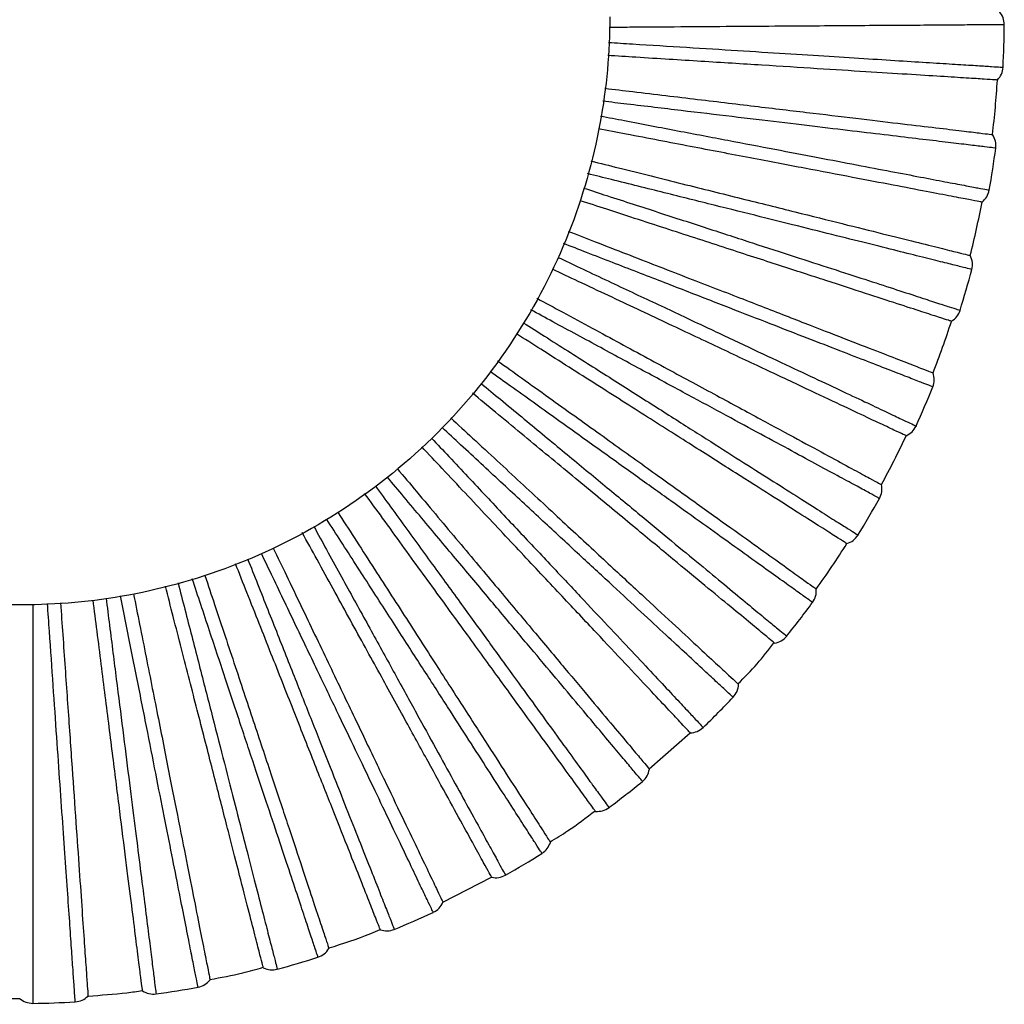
# Paper-space layout '_Inferior' of a CAD drawing. Header units: millimetres. Extents: x -101 to 100, y -101 to 100.
# Tile 2 of 4: x 0 to 100, y -101 to 0. Entities that reach past the tile are written whole.
import ezdxf

# ---------------------------------------------------------------- set-up
doc = ezdxf.new("R2010")
doc.units = ezdxf.units.MM

psp = doc.layouts.new('_Inferior')

# ---------------------------------------------------------------- linework, layer by layer
at = {"color": 7, "linetype": 'Continuous', "lineweight": 25}
for p, q in [((64.01, -76.72), (68.21, -73.04)), ((42.97, -90.33), (47.93, -87.77))]:
    psp.add_line(p, q, dxfattribs=at)
for radius, start, end in [(100.5, 357.1641, 359.6363), (100, 353.2003, 356.4), (100.5, 349.9637, 352.4365), (100, 346.0002, 349.1996), (100.5, 342.7634, 345.2365), (100, 338.7996, 342.0003), (100.5, 335.564, 338.036), (100, 331.6, 334.8002), (100.5, 328.3638, 330.8363), (100, 324.4003, 327.5996), (100.5, 321.1634, 323.6366), (100.5, 313.9639, 316.4361), (100.5, 306.764, 309.236), (100.5, 299.5634, 302.0366), (100.5, 292.3637, 294.8362), (100.5, 285.1641, 287.6359), (100.5, 277.9636, 280.4366), (100.5, 270.7634, 273.2364)]:
    psp.add_arc((-0.23, -0.17), radius, start, end, dxfattribs=at)
for points, knots in [([(60, 0), (60, -3.54), (59.69, -7.2), (58.31, -14.63), (57.25, -18.39), (54.33, -25.78), (52.46, -29.4), (47.98, -36.26), (45.36, -39.5), (39.5, -45.36), (36.26, -47.98), (29.4, -52.46), (25.78, -54.33), (18.39, -57.25), (14.63, -58.31), (7.2, -59.69), (3.54, -60), (-3.54, -60), (-7.2, -59.69), (-14.63, -58.31), (-18.39, -57.25), (-25.78, -54.33), (-29.4, -52.46), (-36.26, -47.98), (-39.5, -45.36), (-45.36, -39.5), (-47.98, -36.26), (-52.46, -29.4), (-54.33, -25.78), (-57.25, -18.39), (-58.31, -14.63), (-59.69, -7.2), (-60, -3.54), (-60, 0)], [0, 0, 0, 0, 0.0625, 0.0625, 0.125, 0.125, 0.1875, 0.1875, 0.25, 0.25, 0.3125, 0.3125, 0.375, 0.375, 0.4375, 0.4375, 0.5, 0.5, 0.5625, 0.5625, 0.625, 0.625, 0.6875, 0.6875, 0.75, 0.75, 0.8125, 0.8125, 0.875, 0.875, 0.9375, 0.9375, 1, 1, 1, 1]), ([(100.27, -0.81), (100.22, -0.81), (100.11, -0.81), (99.2, -0.81), (97.76, -0.82), (95.76, -0.84), (93.22, -0.86), (90.15, -0.88), (86.59, -0.9), (82.55, -0.93), (78.09, -0.96), (73.22, -0.99), (67.97, -1.03), (63.52, -1.06), (60.76, -1.08), (59.94, -1.08)], [0, 0, 0, 0, 0.080556, 0.161339, 0.242182, 0.323037, 0.403239, 0.483396, 0.564143, 0.644834, 0.724974, 0.805202, 0.88608, 0.966606, 1, 1, 1, 1]), ([(59.87, -2.61), (60.69, -2.66), (63.45, -2.84), (67.88, -3.11), (73.11, -3.44), (77.98, -3.75), (82.45, -4.03), (86.47, -4.28), (90.03, -4.51), (93.09, -4.7), (95.63, -4.86), (97.63, -4.98), (99.08, -5.08), (99.91, -5.13), (100.25, -5.15), (100.15, -5.14), (100.15, -5.14)], [0, 0, 0, 0, 0.033823, 0.114043, 0.194127, 0.274708, 0.355478, 0.435619, 0.515754, 0.596504, 0.677108, 0.757196, 0.837411, 0.918318, 0.999397, 1, 1, 1, 1]), ([(99.58, -6.45), (99.51, -6.44), (99.38, -6.44), (98.3, -6.37), (96.5, -6.25), (93.88, -6.09), (90.45, -5.87), (86.23, -5.61), (81.26, -5.3), (75.63, -4.94), (69.4, -4.55), (64.09, -4.22), (60.76, -4.01), (59.8, -3.95)], [0, 0, 0, 0, 0.087045, 0.177193, 0.270144, 0.365522, 0.462878, 0.561699, 0.661422, 0.761451, 0.86118, 0.960015, 1, 1, 1, 1]), ([(59.51, -7.29), (60.46, -7.41), (63.77, -7.8), (69.05, -8.43), (75.24, -9.17), (80.85, -9.84), (85.79, -10.43), (89.99, -10.93), (93.4, -11.33), (96.01, -11.64), (97.8, -11.86), (98.88, -11.99), (99.01, -12), (99.07, -12.01)], [0, 0, 0, 0, 0.0398103, 0.1386628, 0.2384104, 0.3384576, 0.4381983, 0.5370373, 0.6344114, 0.7298071, 0.8227751, 0.9129391, 1, 1, 1, 1]), ([(99.4, -13.4), (99.34, -13.39), (99.23, -13.38), (98.34, -13.27), (96.91, -13.1), (94.92, -12.86), (92.39, -12.56), (89.35, -12.2), (85.81, -11.78), (81.81, -11.3), (77.37, -10.77), (72.54, -10.19), (67.33, -9.57), (62.89, -9.04), (60.12, -8.71), (59.3, -8.61)], [0, 0, 0, 0, 0.08049, 0.161209, 0.241986, 0.322776, 0.402913, 0.483005, 0.563687, 0.644313, 0.724388, 0.804551, 0.885363, 0.965825, 1, 1, 1, 1]), ([(59.06, -10.12), (59.88, -10.27), (62.61, -10.8), (66.97, -11.63), (72.12, -12.61), (76.91, -13.52), (81.31, -14.36), (85.27, -15.12), (88.77, -15.78), (91.79, -16.36), (94.29, -16.84), (96.25, -17.21), (97.69, -17.48), (98.5, -17.64), (98.83, -17.7), (98.74, -17.68), (98.73, -17.68)], [0, 0, 0, 0, 0.0341828, 0.1143734, 0.1944271, 0.2749788, 0.3557182, 0.4358291, 0.5159348, 0.5966542, 0.6772283, 0.7572862, 0.8374712, 0.9183489, 0.9993973, 1, 1, 1, 1]), ([(98, -18.91), (97.94, -18.9), (97.81, -18.87), (96.74, -18.67), (94.97, -18.33), (92.4, -17.84), (89.02, -17.19), (84.87, -16.4), (79.98, -15.47), (74.43, -14.41), (68.3, -13.24), (63.08, -12.24), (59.8, -11.62), (58.85, -11.44)], [0, 0, 0, 0, 0.087046, 0.177194, 0.270146, 0.365525, 0.462882, 0.561703, 0.661426, 0.761456, 0.861186, 0.960021, 1, 1, 1, 1]), ([(58.08, -14.71), (59.03, -14.94), (62.29, -15.76), (67.47, -17.05), (73.52, -18.56), (79, -19.92), (83.83, -21.13), (87.93, -22.15), (91.26, -22.98), (93.81, -23.61), (95.56, -24.05), (96.61, -24.31), (96.74, -24.35), (96.8, -24.36)], [0, 0, 0, 0, 0.040597, 0.1393686, 0.2390344, 0.3389996, 0.4386586, 0.5374166, 0.6347109, 0.7300285, 0.8229203, 0.9130104, 1, 1, 1, 1]), ([(96.95, -25.78), (96.9, -25.77), (96.79, -25.74), (95.92, -25.52), (94.52, -25.17), (92.57, -24.69), (90.11, -24.07), (87.14, -23.33), (83.68, -22.47), (79.76, -21.49), (75.43, -20.41), (70.71, -19.23), (65.61, -17.96), (61.27, -16.88), (58.55, -16.2), (57.73, -16)], [0, 0, 0, 0, 0.08045, 0.161129, 0.241865, 0.322615, 0.402712, 0.482765, 0.563406, 0.643991, 0.724027, 0.80415, 0.884922, 0.965343, 1, 1, 1, 1]), ([(57.33, -17.47), (58.13, -17.73), (60.78, -18.59), (65.01, -19.96), (69.99, -21.58), (74.63, -23.09), (78.89, -24.47), (82.72, -25.71), (86.11, -26.81), (89.03, -27.76), (91.46, -28.55), (93.35, -29.17), (94.74, -29.62), (95.53, -29.87), (95.85, -29.98), (95.76, -29.95), (95.76, -29.95)], [0, 0, 0, 0, 0.034321, 0.1145, 0.194542, 0.275082, 0.35581, 0.43591, 0.516004, 0.596712, 0.677274, 0.757321, 0.837494, 0.918361, 0.999397, 1, 1, 1, 1]), ([(94.88, -31.07), (94.82, -31.05), (94.69, -31.01), (93.66, -30.67), (91.94, -30.12), (89.45, -29.31), (86.19, -28.25), (82.16, -26.94), (77.43, -25.4), (72.06, -23.66), (66.12, -21.73), (61.07, -20.08), (57.89, -19.05), (56.98, -18.76)], [0, 0, 0, 0, 0.087061, 0.177224, 0.270192, 0.365587, 0.462961, 0.5618, 0.66154, 0.761587, 0.861334, 0.960186, 1, 1, 1, 1]), ([(55.76, -21.89), (56.69, -22.24), (59.83, -23.46), (64.82, -25.4), (70.63, -27.65), (75.9, -29.69), (80.54, -31.5), (84.48, -33.03), (87.68, -34.27), (90.13, -35.22), (91.81, -35.87), (92.82, -36.26), (92.95, -36.31), (93.01, -36.33)], [0, 0, 0, 0, 0.041166, 0.139879, 0.239485, 0.339391, 0.438991, 0.537691, 0.634927, 0.730188, 0.823025, 0.913062, 1, 1, 1, 1]), ([(92.98, -37.76), (92.93, -37.74), (92.82, -37.7), (91.98, -37.37), (90.64, -36.85), (88.77, -36.12), (86.4, -35.21), (83.55, -34.1), (80.22, -32.81), (76.46, -31.35), (72.3, -29.73), (67.76, -27.97), (62.87, -26.07), (58.68, -24.45), (56.06, -23.43), (55.27, -23.13)], [0, 0, 0, 0, 0.080423, 0.161075, 0.241784, 0.322507, 0.402578, 0.482603, 0.563218, 0.643776, 0.723785, 0.803881, 0.884626, 0.965021, 1, 1, 1, 1]), ([(54.71, -24.54), (55.47, -24.9), (57.99, -26.09), (62.01, -27.98), (66.76, -30.21), (71.17, -32.29), (75.22, -34.19), (78.87, -35.91), (82.09, -37.42), (84.87, -38.73), (87.18, -39.82), (88.98, -40.67), (90.3, -41.29), (91.05, -41.64), (91.36, -41.79), (91.27, -41.74), (91.27, -41.74)], [0, 0, 0, 0, 0.034366, 0.114541, 0.19458, 0.275116, 0.35584, 0.435936, 0.516026, 0.59673, 0.677289, 0.757332, 0.837502, 0.918364, 0.999397, 1, 1, 1, 1]), ([(90.26, -42.75), (90.2, -42.72), (90.08, -42.66), (89.1, -42.2), (87.46, -41.43), (85.09, -40.32), (81.99, -38.85), (78.16, -37.05), (73.65, -34.93), (68.54, -32.53), (62.9, -29.87), (58.07, -27.6), (55.04, -26.17), (54.15, -25.76)], [0, 0, 0, 0, 0.086996, 0.177092, 0.26999, 0.365314, 0.462615, 0.56138, 0.661046, 0.761018, 0.86069, 0.959469, 1, 1, 1, 1]), ([(52.57, -28.72), (53.45, -29.19), (56.43, -30.8), (61.14, -33.35), (66.63, -36.32), (71.6, -39), (75.98, -41.37), (79.7, -43.38), (82.72, -45.02), (85.02, -46.26), (86.61, -47.12), (87.57, -47.64), (87.68, -47.7), (87.74, -47.73)], [0, 0, 0, 0, 0.041615, 0.140281, 0.239841, 0.339701, 0.439254, 0.537907, 0.635098, 0.730315, 0.823108, 0.913103, 1, 1, 1, 1]), ([(87.53, -49.14), (87.48, -49.12), (87.39, -49.06), (86.59, -48.63), (85.33, -47.95), (83.56, -47), (81.33, -45.79), (78.63, -44.33), (75.5, -42.63), (71.95, -40.71), (68.02, -38.59), (63.74, -36.28), (59.12, -33.78), (55.17, -31.64), (52.69, -30.3), (51.94, -29.89)], [0, 0, 0, 0, 0.0804025, 0.1610328, 0.2417216, 0.3224235, 0.4024729, 0.4824778, 0.5630711, 0.6436088, 0.7235966, 0.8036721, 0.8843961, 0.9647697, 1, 1, 1, 1]), ([(51.22, -31.24), (51.93, -31.68), (54.28, -33.18), (58.04, -35.56), (62.46, -38.37), (66.58, -40.98), (70.36, -43.38), (73.76, -45.54), (76.77, -47.45), (79.37, -49.09), (81.52, -50.46), (83.2, -51.53), (84.44, -52.31), (85.13, -52.75), (85.42, -52.94), (85.34, -52.88), (85.34, -52.88)], [0, 0, 0, 0, 0.034393, 0.114566, 0.194602, 0.275136, 0.355858, 0.435952, 0.51604, 0.596742, 0.677299, 0.757339, 0.837507, 0.918367, 0.999397, 1, 1, 1, 1]), ([(84.21, -53.75), (84.15, -53.72), (84.04, -53.65), (83.12, -53.06), (81.6, -52.1), (79.39, -50.69), (76.49, -48.85), (72.92, -46.59), (68.71, -43.92), (63.94, -40.89), (58.68, -37.55), (54.16, -34.68), (51.31, -32.87), (50.47, -32.34)], [0, 0, 0, 0, 0.086924, 0.176945, 0.269767, 0.365012, 0.462233, 0.560916, 0.660499, 0.760389, 0.859979, 0.958676, 1, 1, 1, 1]), ([(48.55, -35.09), (49.38, -35.68), (52.13, -37.66), (56.5, -40.78), (61.57, -44.41), (66.16, -47.7), (70.21, -50.6), (73.65, -53.06), (76.44, -55.06), (78.57, -56.58), (80.04, -57.63), (80.93, -58.27), (81.03, -58.34), (81.08, -58.38)], [0, 0, 0, 0, 0.041999, 0.140626, 0.240147, 0.339966, 0.439479, 0.538093, 0.635245, 0.730423, 0.823179, 0.913138, 1, 1, 1, 1]), ([(80.7, -59.76), (80.66, -59.72), (80.57, -59.66), (79.83, -59.13), (78.66, -58.3), (77.03, -57.13), (74.97, -55.65), (72.48, -53.87), (69.58, -51.79), (66.3, -49.44), (62.67, -46.84), (58.71, -44.01), (54.44, -40.95), (50.78, -38.33), (48.49, -36.69), (47.79, -36.19)], [0, 0, 0, 0, 0.080384, 0.160996, 0.241666, 0.322349, 0.40238, 0.482367, 0.562942, 0.643461, 0.72343, 0.803487, 0.884193, 0.964548, 1, 1, 1, 1]), ([(46.88, -37.41), (47.54, -37.95), (49.7, -39.74), (53.14, -42.58), (57.18, -45.93), (60.94, -49.03), (64.39, -51.89), (67.49, -54.45), (70.24, -56.73), (72.61, -58.68), (74.57, -60.31), (76.11, -61.58), (77.23, -62.51), (77.87, -63.04), (78.13, -63.25), (78.06, -63.19), (78.06, -63.19)], [0, 0, 0, 0, 0.0350221, 0.115143, 0.1951271, 0.2756089, 0.3562781, 0.4363194, 0.5163555, 0.5970047, 0.6775088, 0.7574971, 0.8376124, 0.9184199, 0.9993979, 1, 1, 1, 1]), ([(76.83, -63.91), (76.78, -63.87), (76.67, -63.79), (75.84, -63.09), (74.45, -61.94), (72.43, -60.27), (69.78, -58.08), (66.52, -55.39), (62.68, -52.21), (58.33, -48.61), (53.53, -44.64), (49.39, -41.22), (46.78, -39.05), (46, -38.41)], [0, 0, 0, 0, 0.086861, 0.176817, 0.269572, 0.364748, 0.461898, 0.56051, 0.660021, 0.759838, 0.859356, 0.957982, 1, 1, 1, 1]), ([(43.77, -40.91), (44.52, -41.61), (47.02, -43.92), (50.96, -47.57), (55.54, -51.81), (59.68, -55.64), (63.34, -59.03), (66.44, -61.9), (68.96, -64.23), (70.88, -66.02), (72.21, -67.24), (73, -67.98), (73.1, -68.07), (73.15, -68.11)], [0, 0, 0, 0, 0.042341, 0.140933, 0.240417, 0.340201, 0.439679, 0.538257, 0.635375, 0.730519, 0.823242, 0.913169, 1, 1, 1, 1]), ([(72.6, -69.43), (72.56, -69.39), (72.47, -69.32), (71.81, -68.7), (70.76, -67.73), (69.28, -66.36), (67.42, -64.63), (65.17, -62.55), (62.56, -60.13), (59.6, -57.39), (56.32, -54.36), (52.75, -51.05), (48.9, -47.48), (45.59, -44.42), (43.52, -42.5), (42.89, -41.91)], [0, 0, 0, 0, 0.0803672, 0.1609622, 0.2416156, 0.3222822, 0.4022965, 0.4822663, 0.5628243, 0.6433266, 0.7232794, 0.8033199, 0.8840085, 0.9643468, 1, 1, 1, 1]), ([(41.81, -42.98), (42.4, -43.61), (44.34, -45.67), (47.41, -48.94), (50.99, -52.76), (54.33, -56.31), (57.4, -59.58), (60.16, -62.51), (62.6, -65.11), (64.7, -67.35), (66.44, -69.21), (67.81, -70.66), (68.81, -71.73), (69.37, -72.33), (69.61, -72.58), (69.54, -72.51), (69.54, -72.51)], [0, 0, 0, 0, 0.035779, 0.115837, 0.195759, 0.276177, 0.356783, 0.436762, 0.516735, 0.597321, 0.677762, 0.757687, 0.83774, 0.918484, 0.999398, 1, 1, 1, 1]), ([(68.23, -73.07), (68.18, -73.02), (68.09, -72.92), (67.35, -72.13), (66.12, -70.82), (64.32, -68.9), (61.97, -66.4), (59.08, -63.32), (55.67, -59.69), (51.8, -55.57), (47.53, -51.03), (43.85, -47.1), (41.51, -44.62), (40.81, -43.86)], [0, 0, 0, 0, 0.086804, 0.176702, 0.269395, 0.364509, 0.461596, 0.560143, 0.659589, 0.759341, 0.858794, 0.957355, 1, 1, 1, 1]), ([(38.3, -46.09), (38.97, -46.88), (41.16, -49.49), (44.62, -53.61), (48.63, -58.39), (52.26, -62.71), (55.46, -66.53), (58.18, -69.77), (60.38, -72.4), (62.07, -74.41), (63.23, -75.79), (63.93, -76.62), (64.01, -76.72), (64.05, -76.77)], [0, 0, 0, 0, 0.042635, 0.141196, 0.240651, 0.340403, 0.439851, 0.538399, 0.635487, 0.730602, 0.823296, 0.913195, 1, 1, 1, 1]), ([(63.34, -78.01), (63.31, -77.97), (63.24, -77.88), (62.65, -77.19), (61.73, -76.09), (60.44, -74.55), (58.81, -72.6), (56.84, -70.26), (54.55, -67.53), (51.95, -64.44), (49.08, -61.02), (45.96, -57.29), (42.58, -53.26), (39.68, -49.81), (37.87, -47.64), (37.31, -46.97)], [0, 0, 0, 0, 0.080354, 0.160935, 0.241575, 0.322228, 0.402229, 0.482186, 0.56273, 0.643219, 0.723159, 0.803186, 0.883861, 0.964186, 1, 1, 1, 1]), ([(36.08, -47.86), (36.6, -48.58), (38.27, -50.88), (40.92, -54.52), (44, -58.76), (46.87, -62.71), (49.5, -66.33), (51.87, -69.59), (53.96, -72.47), (55.77, -74.96), (57.26, -77.02), (58.44, -78.63), (59.3, -79.82), (59.78, -80.48), (59.98, -80.76), (59.92, -80.68), (59.92, -80.68)], [0, 0, 0, 0, 0.036488, 0.116488, 0.19635, 0.27671, 0.357256, 0.437176, 0.51709, 0.597617, 0.677999, 0.757866, 0.837859, 0.918544, 0.999399, 1, 1, 1, 1]), ([(58.55, -81.07), (58.51, -81.02), (58.44, -80.91), (57.8, -80.03), (56.74, -78.57), (55.2, -76.45), (53.18, -73.67), (50.69, -70.25), (47.77, -66.22), (44.45, -61.66), (40.78, -56.61), (37.61, -52.24), (35.6, -49.47), (34.98, -48.63)], [0, 0, 0, 0, 0.086752, 0.176596, 0.269234, 0.364292, 0.46132, 0.559809, 0.659195, 0.758888, 0.858281, 0.956783, 1, 1, 1, 1]), ([(32.24, -50.54), (32.8, -51.41), (34.65, -54.28), (37.57, -58.81), (40.95, -64.05), (44, -68.8), (46.7, -72.99), (48.99, -76.54), (50.85, -79.43), (52.27, -81.63), (53.25, -83.15), (53.84, -84.06), (53.91, -84.17), (53.95, -84.23)], [0, 0, 0, 0, 0.042856, 0.141395, 0.240826, 0.340556, 0.43998, 0.538506, 0.635571, 0.730664, 0.823337, 0.913215, 1, 1, 1, 1]), ([(29.79, -51.99), (30.23, -52.79), (31.6, -55.29), (33.78, -59.25), (36.31, -63.84), (38.66, -68.12), (40.81, -72.04), (42.75, -75.57), (44.47, -78.69), (45.95, -81.39), (47.18, -83.62), (48.14, -85.37), (48.85, -86.65), (49.24, -87.37), (49.41, -87.67), (49.36, -87.58), (49.36, -87.58)], [0, 0, 0, 0, 0.0371553, 0.117099, 0.1969064, 0.2772102, 0.3577011, 0.4375655, 0.5174246, 0.5978955, 0.6782217, 0.7580332, 0.8379714, 0.9186002, 0.9993992, 1, 1, 1, 1]), ([(53.08, -85.36), (53.05, -85.32), (52.99, -85.22), (52.5, -84.46), (51.73, -83.26), (50.64, -81.57), (49.26, -79.43), (47.6, -76.86), (45.67, -73.86), (43.49, -70.47), (41.07, -66.72), (38.43, -62.63), (35.59, -58.21), (33.14, -54.41), (31.6, -52.02), (31.12, -51.28)], [0, 0, 0, 0, 0.080314, 0.160855, 0.241455, 0.322068, 0.40203, 0.481947, 0.562451, 0.6429, 0.7228, 0.802787, 0.883422, 0.963707, 1, 1, 1, 1]), ([(47.95, -87.8), (47.92, -87.74), (47.86, -87.63), (47.33, -86.68), (46.46, -85.09), (45.2, -82.8), (43.55, -79.79), (41.51, -76.08), (39.11, -71.72), (36.39, -66.77), (33.38, -61.3), (30.78, -56.56), (29.12, -53.55), (28.61, -52.63)], [0, 0, 0, 0, 0.086706, 0.176502, 0.269091, 0.364098, 0.461075, 0.559511, 0.658845, 0.758485, 0.857826, 0.956275, 1, 1, 1, 1]), ([(25.66, -54.21), (26.11, -55.14), (27.59, -58.22), (29.92, -63.09), (32.61, -68.71), (35.05, -73.8), (37.2, -78.29), (39.03, -82.11), (40.52, -85.2), (41.65, -87.57), (42.43, -89.2), (42.9, -90.18), (42.96, -90.29), (42.98, -90.35)], [0, 0, 0, 0, 0.04296, 0.141489, 0.240909, 0.340628, 0.440041, 0.538556, 0.635611, 0.730694, 0.823357, 0.913225, 1, 1, 1, 1]), ([(41.99, -91.37), (41.96, -91.32), (41.91, -91.22), (41.52, -90.41), (40.9, -89.11), (40.04, -87.3), (38.94, -85.01), (37.62, -82.25), (36.08, -79.03), (34.33, -75.39), (32.4, -71.37), (30.3, -66.98), (28.03, -62.24), (26.07, -58.15), (24.84, -55.57), (24.44, -54.75)], [0, 0, 0, 0, 0.080245, 0.160717, 0.241247, 0.321791, 0.401683, 0.481531, 0.561966, 0.642346, 0.722177, 0.802095, 0.882661, 0.962877, 1, 1, 1, 1]), ([(36.59, -93.15), (36.56, -93.09), (36.51, -92.96), (36.11, -91.95), (35.45, -90.28), (34.49, -87.84), (33.22, -84.65), (31.66, -80.71), (29.83, -76.08), (27.75, -70.83), (25.46, -65.03), (23.46, -59.99), (22.19, -56.79), (21.8, -55.8)], [0, 0, 0, 0, 0.086669, 0.176426, 0.268975, 0.363941, 0.460876, 0.55927, 0.658561, 0.758158, 0.857456, 0.955863, 1, 1, 1, 1]), ([(23.04, -55.31), (23.38, -56.16), (24.44, -58.83), (26.11, -63.05), (28.04, -67.92), (29.83, -72.45), (31.48, -76.62), (32.97, -80.36), (34.28, -83.68), (35.41, -86.53), (36.35, -88.9), (37.08, -90.76), (37.62, -92.12), (37.92, -92.88), (38.05, -93.2), (38.01, -93.11), (38.01, -93.11)], [0, 0, 0, 0, 0.037761, 0.117655, 0.197412, 0.277665, 0.358105, 0.437919, 0.517728, 0.598149, 0.678424, 0.758185, 0.838073, 0.918651, 0.9994, 1, 1, 1, 1]), ([(18.68, -57), (19.01, -58), (20.09, -61.24), (21.8, -66.37), (23.76, -72.29), (25.55, -77.64), (27.12, -82.37), (28.45, -86.38), (29.54, -89.64), (30.36, -92.13), (30.93, -93.84), (31.28, -94.87), (31.32, -95), (31.34, -95.06)], [0, 0, 0, 0, 0.043229, 0.14173, 0.241122, 0.340813, 0.440199, 0.538686, 0.635713, 0.730769, 0.823406, 0.913249, 1, 1, 1, 1]), ([(24.64, -97.03), (24.63, -96.96), (24.59, -96.84), (24.32, -95.79), (23.88, -94.04), (23.22, -91.5), (22.37, -88.17), (21.32, -84.08), (20.08, -79.25), (18.68, -73.78), (17.12, -67.74), (15.77, -62.49), (14.92, -59.14), (14.65, -58.1)], [0, 0, 0, 0, 0.0866456, 0.1763794, 0.2689039, 0.3638446, 0.4607541, 0.5591216, 0.6583865, 0.7579564, 0.8572281, 0.9556091, 1, 1, 1, 1]), ([(15.94, -57.75), (16.17, -58.66), (16.89, -61.45), (18.02, -65.85), (19.32, -70.93), (20.54, -75.65), (21.65, -79.99), (22.65, -83.89), (23.54, -87.34), (24.3, -90.32), (24.94, -92.79), (25.43, -94.72), (25.8, -96.14), (26, -96.93), (26.09, -97.26), (26.06, -97.17), (26.06, -97.17)], [0, 0, 0, 0, 0.038255, 0.118108, 0.197824, 0.278036, 0.358435, 0.438208, 0.517976, 0.598355, 0.678589, 0.75831, 0.838156, 0.918693, 0.9994, 1, 1, 1, 1]), ([(30.22, -95.94), (30.21, -95.89), (30.17, -95.79), (29.89, -94.93), (29.43, -93.56), (28.8, -91.66), (28, -89.25), (27.03, -86.34), (25.91, -82.96), (24.63, -79.13), (23.22, -74.9), (21.69, -70.28), (20.03, -65.29), (18.59, -60.97), (17.68, -58.23), (17.39, -57.36)], [0, 0, 0, 0, 0.080181, 0.160588, 0.241055, 0.321534, 0.401362, 0.481146, 0.561517, 0.641833, 0.7216, 0.801454, 0.881955, 0.962107, 1, 1, 1, 1]), ([(17.98, -99), (17.97, -98.95), (17.95, -98.84), (17.77, -97.96), (17.49, -96.55), (17.1, -94.58), (16.61, -92.08), (16.01, -89.08), (15.32, -85.58), (14.54, -81.63), (13.67, -77.25), (12.73, -72.47), (11.71, -67.32), (10.82, -62.83), (10.26, -59.99), (10.08, -59.07)], [0, 0, 0, 0, 0.080128, 0.160484, 0.240897, 0.321324, 0.4011, 0.480832, 0.561151, 0.641414, 0.721129, 0.800931, 0.88138, 0.961479, 1, 1, 1, 1]), ([(11.39, -58.86), (11.6, -59.9), (12.27, -63.29), (13.33, -68.61), (14.54, -74.72), (15.63, -80.26), (16.6, -85.15), (17.42, -89.3), (18.09, -92.66), (18.6, -95.24), (18.95, -97.01), (19.16, -98.07), (19.19, -98.2), (19.2, -98.26)], [0, 0, 0, 0, 0.044162, 0.142566, 0.241862, 0.341456, 0.440744, 0.539135, 0.636068, 0.731032, 0.823578, 0.913334, 1, 1, 1, 1]), ([(1.11, -59.94), (1.11, -60.88), (1.11, -63.78), (1.11, -68.33), (1.11, -73.57), (1.11, -78.44), (1.11, -82.92), (1.11, -86.95), (1.11, -90.51), (1.11, -93.59), (1.11, -96.13), (1.11, -98.13), (1.11, -99.59), (1.11, -100.42), (1.11, -100.76), (1.11, -100.66), (1.11, -100.66)], [0, 0, 0, 0, 0.038492, 0.118325, 0.198022, 0.278214, 0.358593, 0.438346, 0.518095, 0.598454, 0.678669, 0.758369, 0.838196, 0.918713, 0.9994, 1, 1, 1, 1]), ([(5.45, -100.51), (5.44, -100.45), (5.44, -100.34), (5.37, -99.44), (5.27, -98.01), (5.13, -96), (4.96, -93.47), (4.74, -90.42), (4.49, -86.86), (4.21, -82.83), (3.9, -78.38), (3.56, -73.53), (3.2, -68.29), (2.88, -63.71), (2.68, -60.81), (2.61, -59.87)], [0, 0, 0, 0, 0.080099, 0.160424, 0.240808, 0.321205, 0.400952, 0.480654, 0.560943, 0.641176, 0.720862, 0.800635, 0.881054, 0.961124, 1, 1, 1, 1]), ([(3.94, -59.8), (4.02, -60.88), (4.26, -64.34), (4.64, -69.76), (5.08, -75.99), (5.47, -81.62), (5.82, -86.59), (6.11, -90.81), (6.35, -94.23), (6.53, -96.85), (6.66, -98.65), (6.74, -99.73), (6.75, -99.86), (6.75, -99.93)], [0, 0, 0, 0, 0.044885, 0.143215, 0.242435, 0.341954, 0.441167, 0.539484, 0.636344, 0.731235, 0.823712, 0.913399, 1, 1, 1, 1]), ([(12.31, -99.38), (12.3, -99.32), (12.28, -99.19), (12.15, -98.11), (11.92, -96.32), (11.59, -93.72), (11.16, -90.31), (10.63, -86.11), (10.01, -81.17), (9.3, -75.57), (8.52, -69.38), (7.84, -64), (7.41, -60.57), (7.27, -59.51)], [0, 0, 0, 0, 0.086646, 0.176381, 0.268906, 0.363848, 0.460758, 0.559126, 0.658392, 0.757963, 0.857235, 0.955617, 1, 1, 1, 1]), ([(8.59, -59.3), (8.71, -60.23), (9.07, -63.11), (9.64, -67.62), (10.3, -72.82), (10.91, -77.66), (11.47, -82.1), (11.98, -86.1), (12.43, -89.63), (12.81, -92.68), (13.13, -95.21), (13.38, -97.19), (13.56, -98.64), (13.67, -99.46), (13.71, -99.8), (13.7, -99.7), (13.7, -99.7)], [0, 0, 0, 0, 0.038546, 0.118374, 0.198066, 0.278254, 0.358629, 0.438378, 0.518122, 0.598476, 0.678686, 0.758383, 0.838205, 0.918718, 0.9994, 1, 1, 1, 1]), ([(73.09, -68.05), (73.75, -67.39), (75.07, -66.07), (76.2, -64.59), (76.76, -63.86)], [0, 0, 0, 0, 0.504802, 1, 1, 1, 1]), ([(53.91, -84.17), (54.52, -83.81), (56.11, -82.86), (57.59, -81.71), (58.5, -81)], [0, 0, 0, 0, 0.377297, 1, 1, 1, 1]), ([(31.32, -95.01), (32.77, -94.56), (34.55, -94), (36.25, -93.26), (36.57, -93.12)], [0, 0, 0, 0, 0.812611, 1, 1, 1, 1]), ([(19.19, -98.22), (20.31, -98.01), (22.14, -97.69), (23.93, -97.17), (24.63, -96.98)], [0, 0, 0, 0, 0.6120959, 1, 1, 1, 1]), ([(6.75, -99.91), (8.07, -99.82), (9.93, -99.7), (11.77, -99.43), (12.3, -99.35)], [0, 0, 0, 0, 0.712683, 1, 1, 1, 1]), ([(-5.81, -100), (-4.72, -100.06), (-2.86, -100.16), (-1, -100.15), (-0.23, -100.15)], [0, 0, 0, 0, 0.582814, 1, 1, 1, 1])]:
    psp.add_open_spline(points, degree=3, knots=knots, dxfattribs=at)
for points in [[(100.27, -0.81), (100.25, -0.56), (100.21, -0.07), (99.92, 0.33), (99.77, 0.53)], [(99.58, -6.45), (99.73, -6.26), (100.04, -5.87), (100.12, -5.39), (100.15, -5.14)], [(99.4, -13.4), (99.41, -13.15), (99.43, -12.66), (99.19, -12.23), (99.07, -12.01)], [(98, -18.91), (98.18, -18.74), (98.54, -18.4), (98.67, -17.92), (98.74, -17.68)], [(96.96, -25.78), (97, -25.54), (97.08, -25.05), (96.89, -24.59), (96.8, -24.36)], [(94.88, -31.07), (95.08, -30.92), (95.48, -30.63), (95.67, -30.18), (95.76, -29.95)], [(92.98, -37.76), (93.05, -37.52), (93.19, -37.05), (93.07, -36.57), (93.01, -36.33)], [(90.26, -42.75), (90.47, -42.63), (90.9, -42.39), (91.15, -41.96), (91.27, -41.74)], [(87.53, -49.14), (87.63, -48.92), (87.83, -48.47), (87.77, -47.98), (87.74, -47.73)], [(84.21, -53.75), (84.44, -53.66), (84.89, -53.47), (85.19, -53.08), (85.34, -52.88)], [(80.7, -59.76), (80.83, -59.54), (81.08, -59.12), (81.08, -58.63), (81.08, -58.38)], [(76.83, -63.91), (77.06, -63.85), (77.54, -63.72), (77.89, -63.37), (78.06, -63.19)], [(72.6, -69.43), (72.75, -69.24), (73.05, -68.85), (73.12, -68.36), (73.15, -68.11)], [(68.23, -73.07), (68.47, -73.03), (68.96, -72.97), (69.35, -72.66), (69.54, -72.51)], [(63.34, -78.01), (63.52, -77.84), (63.87, -77.49), (63.99, -77.01), (64.05, -76.77)], [(58.55, -81.07), (58.8, -81.07), (59.29, -81.07), (59.71, -80.81), (59.93, -80.68)], [(53.09, -85.36), (53.28, -85.21), (53.67, -84.91), (53.85, -84.46), (53.95, -84.23)], [(47.95, -87.8), (48.19, -87.83), (48.68, -87.89), (49.13, -87.69), (49.36, -87.58)], [(41.99, -91.37), (42.2, -91.25), (42.63, -91), (42.86, -90.57), (42.98, -90.35)], [(36.59, -93.15), (36.83, -93.21), (37.3, -93.33), (37.78, -93.18), (38.01, -93.11)], [(30.22, -95.95), (30.45, -95.85), (30.9, -95.66), (31.19, -95.26), (31.34, -95.06)], [(24.64, -97.03), (24.87, -97.12), (25.33, -97.3), (25.82, -97.21), (26.06, -97.17)], [(17.98, -99.01), (18.22, -98.94), (18.69, -98.8), (19.03, -98.44), (19.2, -98.26)], [(12.31, -99.38), (12.52, -99.5), (12.96, -99.73), (13.45, -99.71), (13.7, -99.7)], [(-0.23, -100.17), (-0.03, -100.31), (0.38, -100.6), (0.87, -100.64), (1.11, -100.66)], [(5.45, -100.51), (5.69, -100.47), (6.18, -100.4), (6.56, -100.08), (6.75, -99.93)]]:
    psp.add_open_spline(points, degree=3, dxfattribs=at)

doc.saveas('drawing.dxf')
